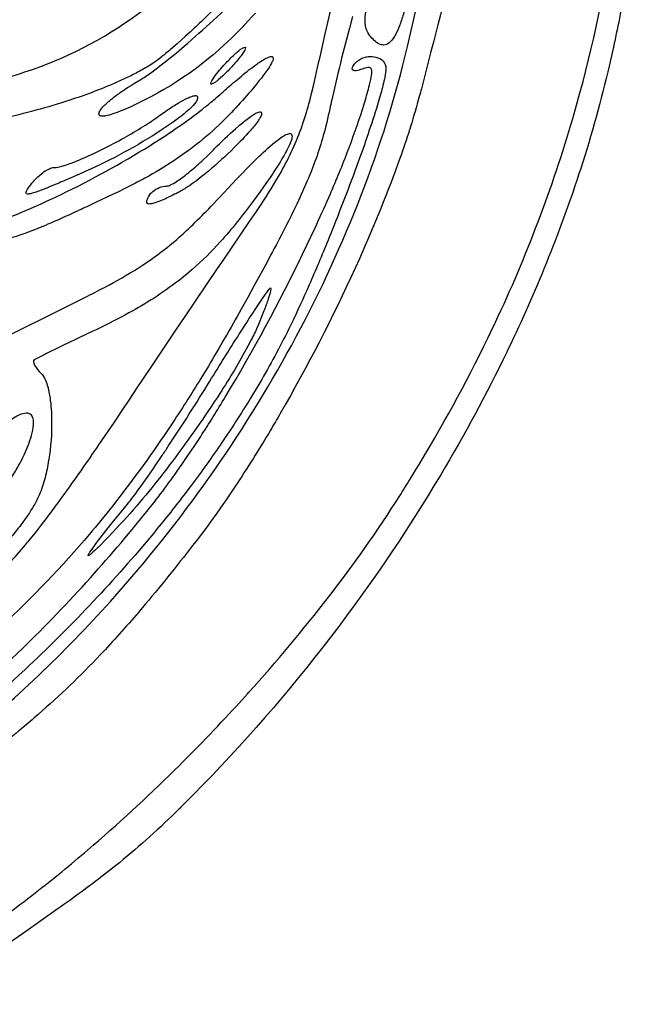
# Model space of a CAD drawing. Header units: millimetres. Extents: x 24.5 to 115.3, y 14.1 to 105.4.
# Tile 8 of 15: x 96.4 to 115.3, y 20.8 to 50.8. Entities that reach past the tile are written whole.
import ezdxf

# ---------------------------------------------------------------- set-up
doc = ezdxf.new("R2010")
doc.units = ezdxf.units.MM
doc.layers.add('Default', color=2, linetype='Continuous')

msp = doc.modelspace()

# ---------------------------------------------------------------- linework, layer by layer
at = {"layer": 'Default'}
for p, q in [((107.041, 50.26976), (107.041, 50.26976)), ((102.5893, 49.36194), (102.5893, 49.36194)), ((96.80372, 45.83416), (96.80372, 45.83416)), ((100.3315, 45.41083), (100.3315, 45.41083)), ((98.5211, 34.54527), (98.5211, 34.54527))]:
    msp.add_line(p, q, dxfattribs=at)
for points in [[(106.3926, 63.45894, -0.04232801), (106.2579, 61.95365, -0.0366148), (105.9158, 60.58849, -0.02921971), (105.4326, 59.36703, -0.02356637), (104.8586, 58.28149, -0.02124903), (104.2303, 57.31936, -0.03522546), (102.8583, 55.66299, -0.00721822), (102.5298, 55.32662, -0.04825846), (99.7104, 53.02839, -0.01655581), (98.55181, 52.30689, -0.1091722), (89.51113, 49.45379)], [(108.1881, 49.94543), (108.3428, 50.60502), (108.485, 51.22421), (108.6148, 51.80555), (108.6298, 51.87378, 0.01064767), (109.0634, 54.04753, 0.01510338), (109.3052, 55.69284, 0.02619952), (109.4642, 58.18139, 0.00283375), (109.4671, 58.80489, 0.00633662), (109.4515, 59.73997), (109.4446, 59.97373), (109.4185, 60.67465)], [(115.1495, 56.52901, -0.1073341), (115.2065, 56.42376, -0.0454976), (115.2515, 56.1972, -0.02816262), (115.2723, 55.75226, -0.01816784), (115.236, 54.91906, -0.01329777), (115.0803, 53.46847, -0.00540357), (115.0043, 52.92669, -0.01131451), (114.6833, 51.0392, -0.00536346), (114.4935, 50.10094, -0.00665721), (114.4684, 49.98391, -0.01042525), (114.4461, 49.88155), (114.3663, 49.52385), (114.3252, 49.34529), (114.2834, 49.16692)], [(107.9483, 36.25558, 0.0057581), (108.268, 36.76804), (108.4209, 37.01762, 0.02410749), (110.6311, 41.05959), (110.8179, 41.4493, 0.01894469), (110.8626, 41.54401, 0.03915484), (113.2176, 47.75157), (113.3319, 48.1509), (113.4353, 48.52626), (113.5292, 48.87908, 0.03111461), (114.5749, 54.25069)], [(93.52943, 48.51163, 0.02451768), (93.57143, 48.51699, 0.00692515), (94.23801, 48.61425, 0.0178488), (95.47644, 48.86399, 0.01934664), (96.54027, 49.16616, 0.08041348), (99.96917, 50.92773, 0.03292915), (101.4448, 52.17264, 0.02376091), (102.7696, 53.57692)], [(99.99539, 48.89211, 0.01215232), (100.1692, 49.0009, 0.01941697), (100.8083, 49.47149), (100.8763, 49.52557), (101.1411, 49.74155), (101.3862, 49.94789, 0.01679877), (103.1551, 51.57433, 0.01268698), (103.9934, 52.43892, 0.01333318), (104.3899, 52.89487, 0.01851636), (104.4838, 53.01417), (104.5181, 53.05979), (104.5475, 53.10024, 0.02573743), (104.6433, 53.24661, 0.02650428), (104.6835, 53.32488, 0.100298), (104.7059, 53.40987)], [(105.3877, 49.01617), (105.4821, 49.4415), (105.5238, 49.62753), (105.6817, 50.32456), (105.8019, 50.84697), (105.893, 51.23858), (105.9274, 51.38542), (106.0492, 51.89882, -0.00438241), (106.1748, 52.41127)], [(108.3228, 52.06481, -0.0060779), (108.202, 51.48014, -0.01394477), (108.0872, 51.01973, -0.01399235), (107.9713, 50.64893, -0.02779616), (107.8456, 50.34832, -0.03377616), (107.7808, 50.23207, -0.08977687), (107.6273, 50.05144, -0.1636218), (107.4602, 49.98671, -0.1112842), (107.332, 50.01458, -0.08105503), (107.1723, 50.12598, -0.03326398), (107.041, 50.26976)], [(103.0036, 51.81909), (102.927, 51.73601), (102.7776, 51.57617), (102.4935, 51.28016), (102.4307, 51.21599), (102.1852, 50.96939, -0.00614707), (101.748, 50.54563, -0.01038705), (101.5813, 50.38939), (101.4342, 50.25408), (101.1736, 50.02086), (100.9749, 49.84953, -0.01408489), (100.8236, 49.7237, -0.02686794), (100.7949, 49.70039, -0.01236638), (100.6867, 49.61421), (100.6044, 49.55091, -0.02164892), (100.3491, 49.37283)], [(107.041, 50.26976, -0.09858031), (106.933, 50.48634, -0.09033718), (106.8985, 50.8451, -0.07868264), (106.9788, 51.19638)], [(103.5554, 50.95861), (103.4514, 50.84165, -0.02565998), (102.5993, 49.97957, -0.08479205), (99.55539, 48.01744)], [(106.5126, 50.853), (106.4182, 50.50363, 0.00481152), (106.1051, 49.2762), (106.0676, 49.12234), (105.9399, 48.58305), (105.8787, 48.31281, 0.00526761), (105.8205, 48.04189)], [(94.56434, 28.69305), (94.87534, 28.94661, 0.03977531), (99.40714, 33.342, 0.05764165), (104.8023, 41.11241, 0.03046963), (106.7798, 45.41985, 0.03397477), (108.1881, 49.94543)], [(102.5893, 49.36194, -0.02048599), (102.8921, 49.67095, -0.00646038), (102.9724, 49.74394, -0.00910857), (103.0983, 49.84766), (103.1657, 49.89448, -0.1146909), (103.2412, 49.92638)], [(103.2412, 49.92638, -0.4781827), (103.2603, 49.90762, -0.11223), (103.2314, 49.82785, -0.01825267), (103.1518, 49.70376, -0.03113507), (102.8715, 49.36194)], [(102.5187, 48.51381, -0.009942), (102.948, 48.88957), (103.129, 49.04104, -0.01902082), (103.5984, 49.40369, -0.01747811), (103.6729, 49.45519, -0.01769932), (103.8489, 49.56474, -0.04765175), (103.988, 49.62849, -0.05489749), (104.0483, 49.63936, -0.2435938), (104.0907, 49.62091, -0.1978128), (104.0948, 49.55145, -0.0683063), (104.0458, 49.43121, -0.02492082), (103.9187, 49.22502), (103.8576, 49.13852, -0.02109834), (103.3589, 48.52089, -0.00871653), (102.8265, 47.93191)], [(106.5424, 49.36517, -0.1407357), (106.7687, 49.56823, -0.1762501), (107.225, 49.61841, -0.1380562), (107.4386, 49.50071, -0.1979901), (107.5282, 49.27377)], [(100.3491, 49.37283, -0.01222862), (99.9698, 49.15609, -0.01173741), (99.60393, 48.97261, -0.00827821), (99.25458, 48.81422, -0.02366808), (97.90921, 48.30789, -0.02486251), (95.82874, 47.74363, -0.02912165), (93.70069, 47.40009)], [(102.2196, 48.7975, -0.4802112), (102.2005, 48.81627, -0.1102459), (102.2293, 48.89603, -0.03447821), (102.2673, 48.95923, -0.037807), (102.5893, 49.36194)], [(102.8715, 49.36194, -0.02132965), (102.5687, 49.05293), (102.4883, 48.97994), (102.4264, 48.92693, -0.03657969), (102.3786, 48.88858, -0.0406826), (102.3037, 48.83485, -0.04580102), (102.2637, 48.81162, -0.09212453), (102.2196, 48.7975)], [(107.5282, 49.27377, -0.04354699), (107.4953, 49.00983, -0.02102852), (107.3737, 48.51055), (107.3073, 48.27914, -0.01406138), (106.7164, 46.50969), (106.5968, 46.18093, -0.00601439), (106.1317, 44.95451, -0.00424908), (105.7671, 44.04077, -0.00690375), (105.1931, 42.68128), (105.1187, 42.51251, -0.00882718), (104.5739, 41.34177)], [(106.803, 49.25234, -0.0642022), (106.6279, 49.20555, -0.0835445), (106.5631, 49.20727, -0.1804038), (106.5188, 49.23122, -0.2449407), (106.5121, 49.30142, -0.0738911), (106.5424, 49.36517)], [(106.8658, 48.19078), (106.8861, 48.2583, 0.00665496), (107.0318, 48.77097, 0.03702287), (107.0976, 49.09731, 0.07634485), (107.0968, 49.21505, 0.2397787), (107.0486, 49.29192, 0.1306792), (106.9857, 49.3023, 0.06913), (106.8926, 49.28355), (106.803, 49.25234)], [(99.55539, 48.01744), (99.46228, 47.97803), (99.35173, 47.93413), (99.22135, 47.88754, -0.04168415), (98.99803, 47.82875, -0.0505369), (98.89491, 47.8203, -0.1535774), (98.81593, 47.84229, -0.2569857), (98.7935, 47.89619, -0.1144889), (98.83025, 47.99, -0.04312758), (98.94775, 48.13399, -0.02828265), (99.18941, 48.35001, -0.01833163), (99.28525, 48.42463), (99.32782, 48.4565, -0.03888889), (99.36804, 48.486, -0.0095767), (99.52093, 48.59343), (99.63758, 48.67117), (99.68173, 48.69977), (99.75939, 48.7491), (99.87685, 48.82148), (99.99539, 48.89211)], [(114.2834, 49.16692, -0.02093729), (113.3964, 46.03295, -0.03247945), (111.2645, 40.75195), (111.2066, 40.63159, -0.02202762), (109.1972, 36.90017, -0.0621408), (101.4035, 26.89201)], [(103.4017, 44.64173), (103.5718, 44.89192, 0.01312731), (104.1819, 45.84847), (104.289, 46.03252), (104.3381, 46.11946, 0.04336507), (104.9787, 47.52589), (104.9946, 47.57158, 0.01672015), (105.2119, 48.28818), (105.259, 48.46945), (105.3255, 48.74234), (105.3877, 49.01617)], [(108.6078, 48.65638, -0.00611693), (108.5467, 48.42207, -0.010407), (108.2797, 47.50703, -0.01515359), (108.246, 47.40055, -0.00932123), (107.9634, 46.56045, -0.02019368), (106.7215, 43.47889, -0.02370664), (104.4674, 39.03503), (104.3124, 38.76474, -0.00498882), (104.0169, 38.26061, -0.01265675), (102.9294, 36.52866), (102.643, 36.10501), (102.5885, 36.02604), (102.3822, 35.73161, -0.01142994), (101.7405, 34.8647)], [(93.24842, 43.99972, 0.0437641), (93.89965, 44.06834, 0.02001036), (93.97482, 44.08268, 0.0106739), (94.27111, 44.14815, 0.02430777), (95.39527, 44.48928, 0.023363), (97.29406, 45.27285, 0.0270451), (100.0139, 46.72009, 0.01723929), (101.3063, 47.56112), (101.4633, 47.67303, 0.0137411), (102.0021, 48.07953, 0.04576305), (102.0352, 48.1058, 0.01000085), (102.1582, 48.20524, 0.01469058), (102.5187, 48.51381)], [(101.7797, 48.43116, -0.2571939), (101.7992, 48.35963, -0.1002281), (101.7419, 48.24188, -0.04833534), (101.5744, 48.05696, -0.01736153), (101.3991, 47.90303, -0.02515757), (100.6913, 47.39116, -0.03976613), (98.39138, 46.14088)], [(100.7028, 47.88408), (100.8263, 47.97282, -0.00565589), (101.0476, 48.12128, -0.01090149), (101.2184, 48.22607, -0.01948287), (101.4849, 48.36741, -0.02481699), (101.6268, 48.42434, -0.02633611), (101.7026, 48.44305, -0.07110855), (101.7424, 48.44511, -0.1831006), (101.7797, 48.43116)], [(100.4726, 36.06072, 0.01750304), (101.4845, 37.45259), (101.694, 37.76522), (101.8938, 38.07021, 0.00872464), (102.6415, 39.2687, 0.0222733), (104.9936, 43.6162), (105.1275, 43.89484), (105.3742, 44.41954, 0.00408484), (105.79, 45.34491), (105.8279, 45.43223, 0.01171091), (106.385, 46.79713, 0.0080519), (106.4177, 46.88331, 0.01619854), (106.8658, 48.19078)], [(105.8205, 48.04189, -0.01723186), (105.6248, 47.22675, -0.03241586), (105.1342, 45.84634), (105.0245, 45.59472), (104.918, 45.36041, -0.00937805), (104.8671, 45.25107, -0.01243275), (104.0214, 43.58376), (103.911, 43.37775), (103.5204, 42.65922), (103.3232, 42.30096), (103.125, 41.94323)], [(97.43063, 46.2575, 0.05622004), (97.65834, 46.29573), (97.71029, 46.31025), (97.81161, 46.34191, 0.01759128), (98.00502, 46.41119), (98.18387, 46.48255, 0.02696245), (99.47986, 47.11776, 0.01177939), (99.55877, 47.1617, 0.01262588), (100.1414, 47.50611), (100.213, 47.55127), (100.2754, 47.59121, 0.01590903), (100.7028, 47.88408)], [(102.8265, 47.93191, -0.05465088), (101.2126, 46.55742, -0.02193231), (100.3116, 45.99757, -0.01090292), (99.84473, 45.74561), (99.60797, 45.62601), (99.36927, 45.51045)], [(103.6897, 47.95083, -0.1540596), (103.7295, 47.94105, -0.3017339), (103.7455, 47.88303, -0.07971372), (103.7049, 47.78195, -0.03228385), (103.6498, 47.69286, -0.03089355), (103.3988, 47.37514, -0.01698842), (102.9117, 46.86134, -0.01983792), (102.1264, 46.14619, -0.01351822), (101.9203, 45.97828), (101.7624, 45.85635, -0.00959428), (101.6418, 45.76788), (101.5498, 45.70363, -0.02417517), (101.2627, 45.52786)], [(102.3071, 46.82194, -0.02037909), (102.9555, 47.43898), (103.0403, 47.51249, -0.01455437), (103.3465, 47.759), (103.4266, 47.81671, -0.02710688), (103.5515, 47.89685), (103.6179, 47.93092, -0.09230471), (103.6897, 47.95083)], [(102.7296, 45.62955), (102.9846, 45.90295), (103.113, 46.03788), (103.3571, 46.28856, -0.01060853), (103.3932, 46.32493, -0.01762266), (103.9359, 46.84215), (104.0894, 46.97459), (104.2239, 47.08248, -0.02350978), (104.386, 47.19746, -0.05947696), (104.5301, 47.27384, -0.05617638), (104.5937, 47.28994, -0.1842565), (104.6449, 47.27931, -0.1866917), (104.6675, 47.24502, -0.1101198), (104.6685, 47.16986, -0.04632089), (104.629, 47.03218, -0.02541254), (104.5169, 46.78926, -0.03290094), (104.5033, 46.76334), (104.4759, 46.71267, -0.02360847), (104.0033, 45.95689), (103.877, 45.77327), (103.7809, 45.6365), (103.7082, 45.53438), (103.487, 45.23021)], [(100.8553, 45.69305, 0.09363369), (100.9681, 45.72461, 0.04275765), (101.1575, 45.83141, 0.02328955), (101.4647, 46.05514), (101.5204, 46.09967, 0.01490966), (101.9239, 46.44965), (102.1179, 46.63325, 0.01192971), (102.2131, 46.72698, 0.01477174), (102.3071, 46.82194)], [(96.80372, 45.83416, -0.0587684), (97.08237, 46.09742, -0.04820664), (97.24586, 46.20061), (97.28978, 46.22146, -0.09945885), (97.43063, 46.2575)], [(98.39138, 46.14088), (98.20171, 46.05748, -0.0100303), (98.11802, 46.02078), (98.0392, 45.98628), (97.96489, 45.95383), (97.68441, 45.83226, -0.0096423), (97.46444, 45.73847), (97.28566, 45.66396, -0.01076959), (97.12887, 45.60068, -0.02463271), (96.79666, 45.4813), (96.74458, 45.46682, -0.06101166), (96.64832, 45.44934, -0.09494252), (96.60418, 45.45213, -0.4893683), (96.57735, 45.50927, -0.05594177), (96.62207, 45.59813, -0.0241091), (96.80372, 45.83416)], [(98.28459, 42.26054), (98.4418, 42.33894), (98.51786, 42.3772, 0.00587456), (99.11237, 42.68646, 0.02076034), (100.1224, 43.2827, 0.00727837), (100.4847, 43.5323, 0.0356497), (101.6598, 44.52457, 0.00738652), (102.2029, 45.06911), (102.4678, 45.34787), (102.599, 45.48842), (102.7296, 45.62955)], [(100.3315, 45.41083, -0.08291004), (100.4334, 45.52609, -0.07801294), (100.6305, 45.6447, -0.09499338), (100.8553, 45.69305)], [(99.36927, 45.51045), (99.29716, 45.47628, -0.0144247), (99.22617, 45.44263), (98.66712, 45.17852), (98.42209, 45.06353, -0.00750823), (98.1921, 44.95629, -0.02117386), (98.13809, 44.93124), (98.08489, 44.90662, -0.00552339), (97.24339, 44.52941), (97.16375, 44.49555), (97.00904, 44.43116, -0.03410707), (95.81985, 44.02665), (95.51524, 43.95003), (95.28581, 43.89687), (94.94066, 43.8214), (94.59497, 43.74863)], [(101.2627, 45.52786, -0.01646999), (100.8176, 45.30671), (100.7487, 45.27568, -0.02938513), (100.6839, 45.2477, -0.02028835), (100.5578, 45.19814, -0.02899976), (100.4307, 45.15881, -0.06835091), (100.3196, 45.14532, -0.1330041), (100.2754, 45.15762, -0.3019072), (100.2494, 45.2236, -0.08092767), (100.2815, 45.32111), (100.3053, 45.36658), (100.3315, 45.41083)], [(103.487, 45.23021, -0.02509356), (102.487, 43.99342, -0.028784), (101.6375, 43.15493, -0.04367737), (100.1894, 42.10594, -0.0253265), (98.60909, 41.26924)], [(102.1682, 39.74754, -0.00375143), (103.0651, 41.18475), (103.2932, 41.54174), (103.3793, 41.67529), (103.455, 41.79194), (103.5883, 41.99547), (103.7916, 42.29865), (103.8436, 42.37383), (103.9233, 42.48523), (103.9651, 42.53981, -0.02379617), (103.9872, 42.56623, -0.09311113), (104.0134, 42.58861)], [(104.0134, 42.58861, -0.3590399), (104.0239, 42.57293, -0.06421383), (104.0171, 42.50407, -0.0315902), (103.9474, 42.25521, -0.01486458), (103.8174, 41.8903), (103.7471, 41.70979), (103.6741, 41.53027)], [(95.68301, 40.95049, -0.0085256), (96.33028, 41.28411), (97.30664, 41.77398), (98.28459, 42.26054)], [(103.125, 41.94323, -0.00774951), (102.1246, 40.21033), (101.8974, 39.83607, -0.00986743), (100.9845, 38.40556, -0.0204373), (99.24597, 35.998, -0.01916788), (99.20283, 35.94328, -0.00804426), (98.50326, 35.08748, -0.03032813), (95.83055, 32.29389), (95.4733, 31.96812), (95.15682, 31.68731), (94.87711, 31.44488, -0.00281296), (94.38148, 31.02772, -0.01192471), (92.85261, 29.82813)], [(103.6741, 41.53027), (103.6281, 41.4227, -0.01783517), (103.4299, 41.00714), (103.3301, 40.81586, -0.02007687), (102.4763, 39.37931, -0.01734421), (101.041, 37.32478), (100.9464, 37.19983, -0.01092246), (100.2173, 36.27818, -0.0132708), (99.44563, 35.39194)], [(104.5739, 41.34177, -0.01758943), (103.6907, 39.7044), (103.468, 39.32985, -0.01356993), (102.54, 37.88684, -0.01094569), (101.6046, 36.57896), (101.3771, 36.27851, -0.0094091), (100.4533, 35.11727), (100.3422, 34.98344, -0.03055052), (96.54986, 30.9752, -0.02207248), (93.40549, 28.27826, -0.01824706), (93.3289, 28.21838, -0.00580445), (93.02383, 27.98243, -0.01753905), (90.5918, 26.24512, -0.00775665), (89.64856, 25.63851, -0.01277739), (87.95643, 24.64391, -0.0104239), (86.65208, 23.96088), (86.40411, 23.8395, -0.01807133), (84.509, 23.00523, -0.0227088), (82.5515, 22.33032)], [(98.60909, 41.26924), (98.16061, 41.05573), (97.82473, 40.89474, 0.0073029), (97.57305, 40.77339), (97.1963, 40.59004), (97.14922, 40.56691, 0.01345279), (96.82254, 40.40059)], [(96.82254, 40.40059, 0.2913567), (96.80186, 40.33923, 0.07442205), (96.83837, 40.23872, 0.06988356), (97.0342, 39.98746)], [(97.0342, 39.98746, -0.08912694), (97.16441, 39.78481, -0.040838), (97.23806, 39.57455, -0.02894658), (97.26347, 39.47355, -0.02532232), (97.3274, 39.07563, -0.01195434), (97.35201, 38.72404, -0.04358913), (97.28683, 37.49382, -0.01744481), (97.26378, 37.3412, -0.02180955), (97.15324, 36.81248, -0.03597605), (96.98245, 36.3001)], [(99.6644, 36.00809, 0.00706936), (99.83895, 36.22891), (99.91792, 36.33459, 0.00847563), (100.5059, 37.17084), (100.7202, 37.48864, 0.00339848), (100.906, 37.76795, 0.00823639), (102.1682, 39.74754)], [(94.16793, 32.57327, 0.00803935), (94.6115, 32.89159, 0.04848419), (96.12311, 34.26605, 0.01361173), (96.62402, 34.8443), (96.65066, 34.87662), (96.85932, 35.13485), (97.05138, 35.37977), (97.22876, 35.6115, 0.00653525), (97.55542, 36.05035, 0.00730871), (98.65911, 37.61505, 0.00816166), (98.79425, 37.81261), (99.26415, 38.50605), (99.4977, 38.85376), (99.7305, 39.20194)], [(96.80372, 38.49507, 0.1058094), (96.77573, 38.65613, 0.1806152), (96.68591, 38.755, 0.1226841), (96.57588, 38.77708, 0.09112513), (96.37926, 38.72725, 0.06930981), (96.08403, 38.53754, 0.07160866), (95.73314, 38.14691, 0.08600829), (95.51358, 37.66994)], [(94.49867, 34.80037, 0.01431387), (94.88731, 35.19099, 0.04506726), (96.07154, 36.71198, 0.01505126), (96.19907, 36.9185, 0.01745782), (96.40705, 37.28914, 0.03385788), (96.6687, 37.87131, 0.02618316), (96.76195, 38.17761, 0.05528402), (96.80372, 38.49507)], [(96.98245, 36.3001, -0.03014414), (96.81628, 35.96829, -0.0296472), (96.43119, 35.39108, -0.0177881), (96.33867, 35.27104, -0.02904293), (95.55648, 34.3954, -0.03045345), (94.23941, 33.22778, -0.03004268), (92.79373, 32.22361)], [(80.36427, 22.1297), (80.73423, 22.24769, 0.01690403), (83.60928, 23.28764, 0.03325966), (88.43188, 25.59998, 0.05136069), (94.96824, 30.23643, 0.011762), (96.44464, 31.59458, 0.01728013), (98.53365, 33.75994), (98.65921, 33.89999, 0.01509569), (100.4726, 36.06072)], [(94.45205, 22.43992, 0.00798505), (94.95699, 22.77795, 0.01487998), (96.85619, 24.16879, 0.01139736), (98.44989, 25.47309, 0.01772098), (101.1013, 27.91346, 0.01298675), (102.9786, 29.85818), (103.3198, 30.23315), (103.3596, 30.27732, 0.01893682), (105.7779, 33.1713, 0.02356652), (107.9483, 36.25558)], [(98.5211, 34.54527, -0.01435071), (99.07865, 35.28776), (99.36861, 35.65036, -0.03385758), (99.38695, 35.67291), (99.6644, 36.00809)], [(99.44563, 35.39194), (99.23079, 35.16264), (99.06779, 34.99194), (98.944, 34.86469), (98.84982, 34.76968), (98.77798, 34.69857, -0.02515534), (98.72289, 34.64507), (98.68026, 34.60447), (98.61287, 34.54224), (98.58934, 34.52131), (98.53506, 34.47569, -0.04901209), (98.48016, 34.43911, -0.9761289), (98.46735, 34.45238, -0.06509599), (98.5211, 34.54527)], [(101.7405, 34.8647, -0.00985662), (100.2148, 32.96758), (100.0672, 32.79324), (99.99538, 32.70906, -0.01188544), (98.83133, 31.41332, -0.0230488), (96.94812, 29.60289, -0.00576314), (96.45175, 29.17824, -0.01225385), (94.91537, 27.96215)], [(101.4035, 26.89201), (101.2908, 26.7799, -0.02104424), (101.2352, 26.72486, -0.01112644), (101.1245, 26.61598, -0.02645145), (99.29733, 24.99231), (98.93695, 24.70954, -0.00982897), (97.55489, 23.68956), (97.02892, 23.31781), (96.56664, 22.99543), (95.75449, 22.43591), (95.14347, 22.01895), (94.68449, 21.70729), (94.51219, 21.59057), (93.30518, 20.7759)]]:
    msp.add_lwpolyline(points, format="xyb", dxfattribs=at)
for points in [[(109.3818, 51.61972), (109.2836, 51.24963), (109.1128, 50.60179), (108.9854, 50.11572), (108.8902, 49.75105), (108.6078, 48.65638)], [(99.7305, 39.20194), (99.95834, 39.54305), (100.3862, 40.18211), (101.1366, 41.2993), (101.4186, 41.71798), (102.4075, 43.18164), (102.5314, 43.36444), (103.4017, 44.64173)]]:
    msp.add_lwpolyline(points, dxfattribs=at)

doc.saveas('drawing.dxf')
